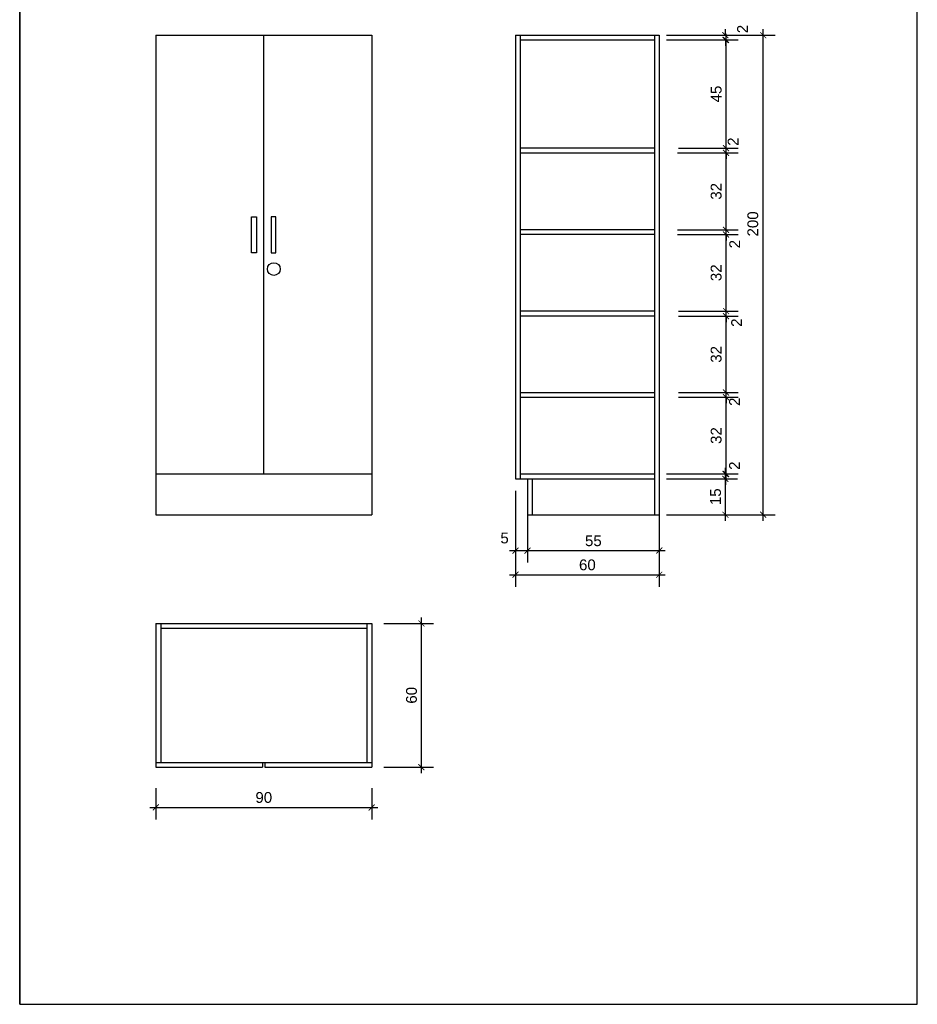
# Model space of a CAD drawing. Header units: millimetres. Extents: x 167273 to 188273, y -125105 to -88145.
# Tile 49 of 210: x 176354 to 176728, y -124317 to -123907. Entities that reach past the tile are written whole.
import ezdxf

# ---------------------------------------------------------------- set-up
doc = ezdxf.new("R2010")
doc.units = ezdxf.units.MM
doc.header["$PDMODE"] = 35
doc.header["$PDSIZE"] = 5
for name, color, linetype in [('b-cienka', 9, 'Continuous'), ('b-widokowa', 7, 'Continuous'), ('WYMIAR_PODST', 161, 'Continuous'), ('WYMIARY', 161, 'Continuous')]:
    doc.layers.add(name, color=color, linetype=linetype)
doc.styles.add('PPAB_25', font='ARIAL.TTF', dxfattribs={"height": 4.5})
doc.dimstyles.new('PPAB_25', dxfattribs={"dimscale": 0, "dimtxt": 4.5, "dimasz": 2.5, "dimexe": 5, "dimexo": 5, "dimgap": 1.8, "dimtad": 1, "dimdec": 0, "dimrnd": 0.5, "dimzin": 0, "dimdsep": 46, "dimtxsty": 'PPAB_25', "dimblk": 'ARCHTICK', "dimcen": 0.09, "dimdle": 2.5, "dimclrd": 9, "dimclre": 9, "dimclrt": 161, "dimadec": 0, "dimazin": 0, "dimtfac": 1, "dimtdec": 0, "dimtofl": 0, "dimtmove": 2, "dimatfit": 3, "dimldrblk": 'ARCHTICK', "dimfxl": 0, "dimtolj": 1, "dimtzin": 0, "dimarcsym": 0})

# ---------------------------------------------------------------- blocks, each defined once
blk = doc.blocks.new('_ArchTick')
at = {"layer": 'WYMIAR_PODST', "color": 0, "const_width": 0.15}
blk.add_lwpolyline([(-0.5, -0.5), (0.5, 0.5)], dxfattribs=at)
blk = doc.blocks.new('*D1315')
at = {"layer": 'Defpoints', "color": 0}
for p in [(176618.65, -124098.21), (176648.22, -124098.21), (176618.65, -124113.21)]:
    blk.add_point(p, dxfattribs=at)
at = {"layer": 'WYMIARY', "color": 9, "lineweight": -2}
for p, q in [((176623.65, -124098.21), (176653.22, -124098.21)), ((176648.22, -124115.71), (176648.22, -124095.71)), ((176623.65, -124113.21), (176653.22, -124113.21))]:
    blk.add_line(p, q, dxfattribs=at)
at = {"layer": 'WYMIARY', "color": 9, "lineweight": -2, "xscale": 2.5, "yscale": 2.5, "zscale": 2.5}
for p, rotation in [((176648.22, -124098.21), 90), ((176648.22, -124113.21), 270)]:
    blk.add_blockref('_ArchTick', p, dxfattribs=dict(at, rotation=rotation))
at = {"layer": 'WYMIARY', "color": 161, "insert": (176644.13, -124105.71), "char_height": 4.5, "attachment_point": 5, "rotation": 90, "style": 'PPAB_25'}
blk.add_mtext('\\A1;15', dxfattribs=at)
blk = doc.blocks.new('*D1316')
at = {"layer": 'Defpoints', "color": 0}
for p in [(176618.65, -124096.21), (176618.65, -124098.21), (176648.22, -124096.21)]:
    blk.add_point(p, dxfattribs=at)
at = {"layer": 'WYMIARY', "color": 9, "lineweight": -2}
for p, q in [((176648.22, -124096.21), (176648.22, -124093.71)), ((176623.65, -124096.21), (176653.22, -124096.21)), ((176623.65, -124098.21), (176653.22, -124098.21)), ((176648.22, -124098.21), (176648.22, -124100.71))]:
    blk.add_line(p, q, dxfattribs=at)
at = {"layer": 'WYMIARY', "color": 9, "lineweight": -2, "xscale": 2.5, "yscale": 2.5, "zscale": 2.5}
for p, rotation in [((176648.22, -124096.21), 270), ((176648.22, -124098.21), 90)]:
    blk.add_blockref('_ArchTick', p, dxfattribs=dict(at, rotation=rotation))
at = {"layer": 'WYMIARY', "color": 161, "insert": (176652.02, -124092.75), "char_height": 4.5, "attachment_point": 5, "rotation": 90, "style": 'PPAB_25'}
blk.add_mtext('\\A1;2', dxfattribs=at)
blk = doc.blocks.new('*D1317')
at = {"layer": 'Defpoints', "color": 0}
for p in [(176618.65, -123913.21), (176648.22, -123913.21), (176618.65, -123915.21)]:
    blk.add_point(p, dxfattribs=at)
at = {"layer": 'WYMIARY', "color": 9, "lineweight": -2}
for p, q in [((176623.65, -123913.21), (176653.22, -123913.21)), ((176648.22, -123913.21), (176648.22, -123910.71)), ((176623.65, -123915.21), (176653.22, -123915.21)), ((176648.22, -123915.21), (176648.22, -123917.71))]:
    blk.add_line(p, q, dxfattribs=at)
at = {"layer": 'WYMIARY', "color": 9, "lineweight": -2, "xscale": 2.5, "yscale": 2.5, "zscale": 2.5}
for p, rotation in [((176648.22, -123913.21), 270), ((176648.22, -123915.21), 90)]:
    blk.add_blockref('_ArchTick', p, dxfattribs=dict(at, rotation=rotation))
at = {"layer": 'WYMIARY', "color": 161, "insert": (176655.36, -123910.65), "char_height": 4.5, "attachment_point": 5, "rotation": 90, "style": 'PPAB_25'}
blk.add_mtext('\\A1;2', dxfattribs=at)
blk = doc.blocks.new('*D1318')
at = {"layer": 'Defpoints', "color": 0}
for p in [(176623.65, -123913.21), (176663.97, -123913.21), (176623.65, -124113.21)]:
    blk.add_point(p, dxfattribs=at)
at = {"layer": 'WYMIARY', "color": 9, "lineweight": -2}
for p, q in [((176628.65, -123913.21), (176668.97, -123913.21)), ((176663.97, -124115.71), (176663.97, -123910.71)), ((176628.65, -124113.21), (176668.97, -124113.21))]:
    blk.add_line(p, q, dxfattribs=at)
at = {"layer": 'WYMIARY', "color": 9, "lineweight": -2, "xscale": 2.5, "yscale": 2.5, "zscale": 2.5}
for p, rotation in [((176663.97, -123913.21), 90), ((176663.97, -124113.21), 270)]:
    blk.add_blockref('_ArchTick', p, dxfattribs=dict(at, rotation=rotation))
at = {"layer": 'WYMIARY', "color": 161, "insert": (176659.67, -123991.93), "char_height": 4.5, "attachment_point": 5, "rotation": 90, "style": 'PPAB_25'}
blk.add_mtext('\\A1;200', dxfattribs=at)
blk = doc.blocks.new('*D1319')
at = {"layer": 'Defpoints', "color": 0}
for p in [(176560.65, -124098.21), (176565.65, -124098.21), (176565.65, -124128.17)]:
    blk.add_point(p, dxfattribs=at)
at = {"layer": 'WYMIARY', "color": 9, "lineweight": -2}
for p, q in [((176560.65, -124103.21), (176560.65, -124133.17)), ((176565.65, -124103.21), (176565.65, -124133.17)), ((176558.15, -124128.17), (176568.15, -124128.17))]:
    blk.add_line(p, q, dxfattribs=at)
at = {"layer": 'WYMIARY', "color": 9, "lineweight": -2, "xscale": 2.5, "yscale": 2.5, "zscale": 2.5, "rotation": 180}
blk.add_blockref('_ArchTick', (176560.65, -124128.17), dxfattribs=at)
at = {"layer": 'WYMIARY', "color": 9, "lineweight": -2, "xscale": 2.5, "yscale": 2.5, "zscale": 2.5}
blk.add_blockref('_ArchTick', (176565.65, -124128.17), dxfattribs=at)
at = {"layer": 'WYMIARY', "color": 161, "insert": (176556.12, -124122.93), "char_height": 4.5, "attachment_point": 5, "style": 'PPAB_25'}
blk.add_mtext('\\A1;5', dxfattribs=at)
blk = doc.blocks.new('*D1320')
at = {"layer": 'Defpoints', "color": 0}
for p in [(176565.65, -124113.21), (176620.65, -124113.21), (176620.65, -124128.17)]:
    blk.add_point(p, dxfattribs=at)
at = {"layer": 'WYMIARY', "color": 9, "lineweight": -2}
for p, q in [((176565.65, -124118.21), (176565.65, -124133.17)), ((176620.65, -124118.21), (176620.65, -124133.17)), ((176563.15, -124128.17), (176623.15, -124128.17))]:
    blk.add_line(p, q, dxfattribs=at)
at = {"layer": 'WYMIARY', "color": 9, "lineweight": -2, "xscale": 2.5, "yscale": 2.5, "zscale": 2.5, "rotation": 180}
blk.add_blockref('_ArchTick', (176565.65, -124128.17), dxfattribs=at)
at = {"layer": 'WYMIARY', "color": 9, "lineweight": -2, "xscale": 2.5, "yscale": 2.5, "zscale": 2.5}
blk.add_blockref('_ArchTick', (176620.65, -124128.17), dxfattribs=at)
at = {"layer": 'WYMIARY', "color": 161, "insert": (176593.15, -124124.09), "char_height": 4.5, "attachment_point": 5, "style": 'PPAB_25'}
blk.add_mtext('\\A1;55', dxfattribs=at)
blk = doc.blocks.new('*D1321')
at = {"layer": 'Defpoints', "color": 0}
for p in [(176410.69, -124222.22), (176500.69, -124222.22), (176500.69, -124235.25)]:
    blk.add_point(p, dxfattribs=at)
at = {"layer": 'WYMIARY', "color": 9, "lineweight": -2}
for p, q in [((176410.69, -124227.22), (176410.69, -124240.25)), ((176500.69, -124227.22), (176500.69, -124240.25)), ((176408.19, -124235.25), (176503.19, -124235.25))]:
    blk.add_line(p, q, dxfattribs=at)
at = {"layer": 'WYMIARY', "color": 9, "lineweight": -2, "xscale": 2.5, "yscale": 2.5, "zscale": 2.5, "rotation": 180}
blk.add_blockref('_ArchTick', (176410.69, -124235.25), dxfattribs=at)
at = {"layer": 'WYMIARY', "color": 9, "lineweight": -2, "xscale": 2.5, "yscale": 2.5, "zscale": 2.5}
blk.add_blockref('_ArchTick', (176500.69, -124235.25), dxfattribs=at)
at = {"layer": 'WYMIARY', "color": 161, "insert": (176455.69, -124231.15), "char_height": 4.5, "attachment_point": 5, "style": 'PPAB_25'}
blk.add_mtext('\\A1;90', dxfattribs=at)
blk = doc.blocks.new('*D1322')
at = {"layer": 'Defpoints', "color": 0}
for p in [(176500.69, -124158.51), (176521.41, -124158.51), (176500.69, -124218.51)]:
    blk.add_point(p, dxfattribs=at)
at = {"layer": 'WYMIARY', "color": 9, "lineweight": -2}
for p, q in [((176505.69, -124158.51), (176526.41, -124158.51)), ((176521.41, -124221.01), (176521.41, -124156.01)), ((176505.69, -124218.51), (176526.41, -124218.51))]:
    blk.add_line(p, q, dxfattribs=at)
at = {"layer": 'WYMIARY', "color": 9, "lineweight": -2, "xscale": 2.5, "yscale": 2.5, "zscale": 2.5}
for p, rotation in [((176521.41, -124158.51), 90), ((176521.41, -124218.51), 270)]:
    blk.add_blockref('_ArchTick', p, dxfattribs=dict(at, rotation=rotation))
at = {"layer": 'WYMIARY', "color": 161, "insert": (176517.31, -124188.51), "char_height": 4.5, "attachment_point": 5, "rotation": 90, "style": 'PPAB_25'}
blk.add_mtext('\\A1;60', dxfattribs=at)
blk = doc.blocks.new('*D1323')
at = {"layer": 'Defpoints', "color": 0}
for p in [(176560.65, -124103.21), (176620.65, -124103.21), (176620.65, -124138.22)]:
    blk.add_point(p, dxfattribs=at)
at = {"layer": 'WYMIARY', "color": 9, "lineweight": -2}
for p, q in [((176560.65, -124108.21), (176560.65, -124143.22)), ((176620.65, -124108.21), (176620.65, -124143.22)), ((176558.15, -124138.22), (176623.15, -124138.22))]:
    blk.add_line(p, q, dxfattribs=at)
at = {"layer": 'WYMIARY', "color": 9, "lineweight": -2, "xscale": 2.5, "yscale": 2.5, "zscale": 2.5, "rotation": 180}
blk.add_blockref('_ArchTick', (176560.65, -124138.22), dxfattribs=at)
at = {"layer": 'WYMIARY', "color": 9, "lineweight": -2, "xscale": 2.5, "yscale": 2.5, "zscale": 2.5}
blk.add_blockref('_ArchTick', (176620.65, -124138.22), dxfattribs=at)
at = {"layer": 'WYMIARY', "color": 161, "insert": (176590.65, -124134.13), "char_height": 4.5, "attachment_point": 5, "style": 'PPAB_25'}
blk.add_mtext('\\A1;60', dxfattribs=at)
blk = doc.blocks.new('*D1324')
at = {"layer": 'Defpoints', "color": 0}
for p in [(176623.65, -124064.16), (176648.48, -124064.16), (176623.65, -124096.21)]:
    blk.add_point(p, dxfattribs=at)
at = {"layer": 'WYMIARY', "color": 9, "lineweight": -2}
for p, q in [((176628.65, -124064.16), (176653.48, -124064.16)), ((176648.48, -124098.71), (176648.48, -124061.66)), ((176628.65, -124096.21), (176653.48, -124096.21))]:
    blk.add_line(p, q, dxfattribs=at)
at = {"layer": 'WYMIARY', "color": 9, "lineweight": -2, "xscale": 2.5, "yscale": 2.5, "zscale": 2.5}
for p, rotation in [((176648.48, -124064.16), 90), ((176648.48, -124096.21), 270)]:
    blk.add_blockref('_ArchTick', p, dxfattribs=dict(at, rotation=rotation))
at = {"layer": 'WYMIARY', "color": 161, "insert": (176644.38, -124080.19), "char_height": 4.5, "attachment_point": 5, "rotation": 90, "style": 'PPAB_25'}
blk.add_mtext('\\A1;32', dxfattribs=at)
blk = doc.blocks.new('*D1325')
at = {"layer": 'Defpoints', "color": 0}
for p in [(176623.61, -124062.21), (176623.65, -124064.16), (176648.48, -124062.21)]:
    blk.add_point(p, dxfattribs=at)
at = {"layer": 'WYMIARY', "color": 9, "lineweight": -2}
for p, q in [((176648.48, -124062.21), (176648.48, -124059.71)), ((176628.61, -124062.21), (176653.48, -124062.21)), ((176628.65, -124064.16), (176653.48, -124064.16)), ((176648.48, -124064.16), (176648.48, -124066.66))]:
    blk.add_line(p, q, dxfattribs=at)
at = {"layer": 'WYMIARY', "color": 9, "lineweight": -2, "xscale": 2.5, "yscale": 2.5, "zscale": 2.5}
for p, rotation in [((176648.48, -124062.21), 270), ((176648.48, -124064.16), 90)]:
    blk.add_blockref('_ArchTick', p, dxfattribs=dict(at, rotation=rotation))
at = {"layer": 'WYMIARY', "color": 161, "insert": (176652.02, -124066.09), "char_height": 4.5, "attachment_point": 5, "rotation": 90, "style": 'PPAB_25'}
blk.add_mtext('\\A1;2', dxfattribs=at)
blk = doc.blocks.new('*D1326')
at = {"layer": 'Defpoints', "color": 0}
for p in [(176623.61, -124030.43), (176648.48, -124030.43), (176623.61, -124062.21)]:
    blk.add_point(p, dxfattribs=at)
at = {"layer": 'WYMIARY', "color": 9, "lineweight": -2}
for p, q in [((176648.48, -124064.71), (176648.48, -124027.93)), ((176628.61, -124030.43), (176653.48, -124030.43)), ((176628.61, -124062.21), (176653.48, -124062.21))]:
    blk.add_line(p, q, dxfattribs=at)
at = {"layer": 'WYMIARY', "color": 9, "lineweight": -2, "xscale": 2.5, "yscale": 2.5, "zscale": 2.5}
for p, rotation in [((176648.48, -124030.43), 90), ((176648.48, -124062.21), 270)]:
    blk.add_blockref('_ArchTick', p, dxfattribs=dict(at, rotation=rotation))
at = {"layer": 'WYMIARY', "color": 161, "insert": (176644.38, -124046.32), "char_height": 4.5, "attachment_point": 5, "rotation": 90, "style": 'PPAB_25'}
blk.add_mtext('\\A1;32', dxfattribs=at)
blk = doc.blocks.new('*D1327')
at = {"layer": 'Defpoints', "color": 0}
for p in [(176623.61, -124028.25), (176648.48, -124028.25), (176623.61, -124030.43)]:
    blk.add_point(p, dxfattribs=at)
at = {"layer": 'WYMIARY', "color": 9, "lineweight": -2}
for p, q in [((176628.61, -124028.25), (176653.48, -124028.25)), ((176648.48, -124028.25), (176648.48, -124025.75)), ((176628.61, -124030.43), (176653.48, -124030.43)), ((176648.48, -124030.43), (176648.48, -124032.93))]:
    blk.add_line(p, q, dxfattribs=at)
at = {"layer": 'WYMIARY', "color": 9, "lineweight": -2, "xscale": 2.5, "yscale": 2.5, "zscale": 2.5}
for p, rotation in [((176648.48, -124028.25), 270), ((176648.48, -124030.43), 90)]:
    blk.add_blockref('_ArchTick', p, dxfattribs=dict(at, rotation=rotation))
at = {"layer": 'WYMIARY', "color": 161, "insert": (176652.88, -124033.11), "char_height": 4.5, "attachment_point": 5, "rotation": 90, "style": 'PPAB_25'}
blk.add_mtext('\\A1;2', dxfattribs=at)
blk = doc.blocks.new('*D1328')
at = {"layer": 'Defpoints', "color": 0}
for p in [(176623.24, -123996.35), (176648.48, -123996.35), (176623.61, -124028.25)]:
    blk.add_point(p, dxfattribs=at)
at = {"layer": 'WYMIARY', "color": 9, "lineweight": -2}
for p, q in [((176648.48, -124030.75), (176648.48, -123993.85)), ((176628.24, -123996.35), (176653.48, -123996.35)), ((176628.61, -124028.25), (176653.48, -124028.25))]:
    blk.add_line(p, q, dxfattribs=at)
at = {"layer": 'WYMIARY', "color": 9, "lineweight": -2, "xscale": 2.5, "yscale": 2.5, "zscale": 2.5}
for p, rotation in [((176648.48, -123996.35), 90), ((176648.48, -124028.25), 270)]:
    blk.add_blockref('_ArchTick', p, dxfattribs=dict(at, rotation=rotation))
at = {"layer": 'WYMIARY', "color": 161, "insert": (176644.38, -124012.3), "char_height": 4.5, "attachment_point": 5, "rotation": 90, "style": 'PPAB_25'}
blk.add_mtext('\\A1;32', dxfattribs=at)
blk = doc.blocks.new('*D1329')
at = {"layer": 'Defpoints', "color": 0}
for p in [(176623.24, -123994.35), (176648.48, -123994.35), (176623.24, -123996.35)]:
    blk.add_point(p, dxfattribs=at)
at = {"layer": 'WYMIARY', "color": 9, "lineweight": -2}
for p, q in [((176628.24, -123994.35), (176653.48, -123994.35)), ((176648.48, -123994.35), (176648.48, -123991.85)), ((176628.24, -123996.35), (176653.48, -123996.35)), ((176648.48, -123996.35), (176648.48, -123998.85))]:
    blk.add_line(p, q, dxfattribs=at)
at = {"layer": 'WYMIARY', "color": 9, "lineweight": -2, "xscale": 2.5, "yscale": 2.5, "zscale": 2.5}
for p, rotation in [((176648.48, -123994.35), 270), ((176648.48, -123996.35), 90)]:
    blk.add_blockref('_ArchTick', p, dxfattribs=dict(at, rotation=rotation))
at = {"layer": 'WYMIARY', "color": 161, "insert": (176652.09, -124000.36), "char_height": 4.5, "attachment_point": 5, "rotation": 90, "style": 'PPAB_25'}
blk.add_mtext('\\A1;2', dxfattribs=at)
blk = doc.blocks.new('*D1330')
at = {"layer": 'Defpoints', "color": 0}
for p in [(176623.24, -123962.3), (176648.48, -123962.3), (176623.24, -123994.35)]:
    blk.add_point(p, dxfattribs=at)
at = {"layer": 'WYMIARY', "color": 9, "lineweight": -2}
for p, q in [((176628.24, -123962.3), (176653.48, -123962.3)), ((176648.48, -123996.85), (176648.48, -123959.8)), ((176628.24, -123994.35), (176653.48, -123994.35))]:
    blk.add_line(p, q, dxfattribs=at)
at = {"layer": 'WYMIARY', "color": 9, "lineweight": -2, "xscale": 2.5, "yscale": 2.5, "zscale": 2.5}
for p, rotation in [((176648.48, -123962.3), 90), ((176648.48, -123994.35), 270)]:
    blk.add_blockref('_ArchTick', p, dxfattribs=dict(at, rotation=rotation))
at = {"layer": 'WYMIARY', "color": 161, "insert": (176644.38, -123978.33), "char_height": 4.5, "attachment_point": 5, "rotation": 90, "style": 'PPAB_25'}
blk.add_mtext('\\A1;32', dxfattribs=at)
blk = doc.blocks.new('*D1331')
at = {"layer": 'Defpoints', "color": 0}
for p in [(176623.24, -123962.3), (176623.6, -123960.3), (176648.48, -123960.3)]:
    blk.add_point(p, dxfattribs=at)
at = {"layer": 'WYMIARY', "color": 9, "lineweight": -2}
for p, q in [((176648.48, -123960.3), (176648.48, -123957.8)), ((176628.24, -123962.3), (176653.48, -123962.3)), ((176628.6, -123960.3), (176653.48, -123960.3)), ((176648.48, -123962.3), (176648.48, -123964.8))]:
    blk.add_line(p, q, dxfattribs=at)
at = {"layer": 'WYMIARY', "color": 9, "lineweight": -2, "xscale": 2.5, "yscale": 2.5, "zscale": 2.5}
for p, rotation in [((176648.48, -123960.3), 270), ((176648.48, -123962.3), 90)]:
    blk.add_blockref('_ArchTick', p, dxfattribs=dict(at, rotation=rotation))
at = {"layer": 'WYMIARY', "color": 161, "insert": (176651.43, -123957.62), "char_height": 4.5, "attachment_point": 5, "rotation": 90, "style": 'PPAB_25'}
blk.add_mtext('\\A1;2', dxfattribs=at)
blk = doc.blocks.new('*D1332')
at = {"layer": 'Defpoints', "color": 0}
for p in [(176623.6, -123915.21), (176648.48, -123915.21), (176623.6, -123960.3)]:
    blk.add_point(p, dxfattribs=at)
at = {"layer": 'WYMIARY', "color": 9, "lineweight": -2}
for p, q in [((176648.48, -123962.8), (176648.48, -123912.71)), ((176628.6, -123915.21), (176653.48, -123915.21)), ((176628.6, -123960.3), (176653.48, -123960.3))]:
    blk.add_line(p, q, dxfattribs=at)
at = {"layer": 'WYMIARY', "color": 9, "lineweight": -2, "xscale": 2.5, "yscale": 2.5, "zscale": 2.5}
for p, rotation in [((176648.48, -123915.21), 90), ((176648.48, -123960.3), 270)]:
    blk.add_blockref('_ArchTick', p, dxfattribs=dict(at, rotation=rotation))
at = {"layer": 'WYMIARY', "color": 161, "insert": (176644.39, -123937.76), "char_height": 4.5, "attachment_point": 5, "rotation": 90, "style": 'PPAB_25'}
blk.add_mtext('\\A1;45', dxfattribs=at)

msp = doc.modelspace()

# ---------------------------------------------------------------- linework, layer by layer
at = {"layer": 'b-cienka'}
msp.add_lwpolyline([(176353.88, -124317.38), (176728.26, -124317.38), (176728.26, -123797.42), (176353.88, -123797.42)], close=True, dxfattribs=at)
msp.add_lwpolyline([(176353.88, -124317.38), (176353.88, -123797.42)], dxfattribs=at)
at = {"layer": 'b-widokowa', "ltscale": 100}
for p, q in [((176410.69, -123913.21), (176500.69, -123913.21)), ((176410.69, -123913.21), (176410.69, -124113.21)), ((176455.69, -124096.21), (176455.69, -123913.21)), ((176500.69, -123913.21), (176500.69, -124113.21)), ((176560.65, -123913.21), (176560.65, -124098.21)), ((176560.65, -123913.21), (176620.65, -123913.21)), ((176562.65, -123913.21), (176562.65, -124098.21)), ((176618.65, -123913.21), (176618.65, -124113.21)), ((176620.65, -123913.21), (176620.65, -124113.21)), ((176562.65, -123915.21), (176618.65, -123915.21)), ((176562.65, -123960.21), (176618.65, -123960.21)), ((176562.65, -123962.21), (176618.65, -123962.21)), ((176562.65, -123994.21), (176618.65, -123994.21)), ((176562.65, -123996.21), (176618.65, -123996.21)), ((176562.65, -124028.21), (176618.65, -124028.21)), ((176562.65, -124030.21), (176618.65, -124030.21)), ((176562.65, -124062.21), (176618.65, -124062.21)), ((176562.65, -124064.21), (176618.65, -124064.21)), ((176410.69, -124096.21), (176500.69, -124096.21)), ((176560.65, -124098.21), (176562.65, -124098.21)), ((176562.65, -124096.21), (176618.65, -124096.21)), ((176562.65, -124098.21), (176618.65, -124098.21)), ((176565.65, -124098.21), (176565.65, -124113.21)), ((176567.65, -124098.21), (176567.65, -124113.21)), ((176410.69, -124113.21), (176500.69, -124113.21)), ((176565.94, -124113.21), (176620.65, -124113.21)), ((176410.69, -124158.51), (176500.69, -124158.51)), ((176410.69, -124158.51), (176410.69, -124216.51)), ((176412.69, -124158.51), (176412.69, -124216.51)), ((176498.69, -124158.51), (176498.69, -124216.51)), ((176500.69, -124158.51), (176500.69, -124216.51)), ((176412.69, -124160.51), (176498.69, -124160.51)), ((176410.69, -124216.51), (176500.69, -124216.51)), ((176410.69, -124216.51), (176410.69, -124218.51)), ((176455.11, -124216.51), (176455.11, -124218.51)), ((176456.11, -124216.51), (176456.11, -124218.51)), ((176500.69, -124216.51), (176500.69, -124218.51)), ((176410.69, -124218.51), (176455.11, -124218.51)), ((176456.11, -124218.51), (176500.69, -124218.51))]:
    msp.add_line(p, q, dxfattribs=at)
for points in [[(176452.63, -124003.93), (176450.63, -124003.93), (176450.63, -123988.93), (176452.63, -123988.93)], [(176458.74, -124003.93), (176460.74, -124003.93), (176460.74, -123988.93), (176458.74, -123988.93)]]:
    msp.add_lwpolyline(points, close=True, dxfattribs=at)
msp.add_circle((176459.88, -124010.77), 2.66, dxfattribs=at)

# ---------------------------------------------------------------- dimensions: what is measured, and where the dimension line sits
at = {"layer": 'WYMIARY', "ltscale": 100}
for base, p1, p2, picture, middle in [((176648.22, -123913.21), (176618.65, -123915.21), (176618.65, -123913.21), '*D1317', (176655.36, -123910.65)), ((176663.97, -123913.21), (176623.65, -124113.21), (176623.65, -123913.21), '*D1318', (176659.67, -123991.93)), ((176648.48, -123960.3), (176623.24, -123962.3), (176623.6, -123960.3), '*D1331', (176651.43, -123957.62)), ((176648.48, -123994.35), (176623.24, -123996.35), (176623.24, -123994.35), '*D1329', (176652.09, -124000.36)), ((176648.48, -124028.25), (176623.61, -124030.43), (176623.61, -124028.25), '*D1327', (176652.88, -124033.11)), ((176648.48, -124062.21), (176623.65, -124064.16), (176623.61, -124062.21), '*D1325', (176652.02, -124066.09)), ((176648.22, -124096.21), (176618.65, -124098.21), (176618.65, -124096.21), '*D1316', (176652.02, -124092.75))]:
    dim = msp.add_linear_dim(base=base, p1=p1, p2=p2, angle=90, dimstyle='PPAB_25', override={"dimscale": 1}, dxfattribs=at)
    dim.commit()
    dim.dimension.update_dxf_attribs({"geometry": picture, "text_midpoint": middle, "dimtype": 160})
for base, p1, p2, picture, middle in [((176648.48, -123915.21), (176623.6, -123960.3), (176623.6, -123915.21), '*D1332', (176644.39, -123937.76)), ((176648.48, -123962.3), (176623.24, -123994.35), (176623.24, -123962.3), '*D1330', (176644.38, -123978.33)), ((176648.48, -123996.35), (176623.61, -124028.25), (176623.24, -123996.35), '*D1328', (176644.38, -124012.3)), ((176648.48, -124030.43), (176623.61, -124062.21), (176623.61, -124030.43), '*D1326', (176644.38, -124046.32)), ((176648.48, -124064.16), (176623.65, -124096.21), (176623.65, -124064.16), '*D1324', (176644.38, -124080.19)), ((176648.22, -124098.21), (176618.65, -124113.21), (176618.65, -124098.21), '*D1315', (176644.13, -124105.71)), ((176521.41, -124158.51), (176500.69, -124218.51), (176500.69, -124158.51), '*D1322', (176517.31, -124188.51))]:
    dim = msp.add_linear_dim(base=base, p1=p1, p2=p2, angle=90, dimstyle='PPAB_25', override={"dimscale": 1}, dxfattribs=at)
    dim.commit()
    dim.dimension.update_dxf_attribs({"geometry": picture, "text_midpoint": middle})
dim = msp.add_linear_dim(base=(176565.65, -124128.17), p1=(176560.65, -124098.21), p2=(176565.65, -124098.21), text='5', dimstyle='PPAB_25', override={"dimscale": 1}, dxfattribs=at)
dim.commit()
dim.dimension.update_dxf_attribs({"geometry": '*D1319', "text_midpoint": (176556.12, -124122.93), "dimtype": 160})
for base, p1, p2, picture, middle in [((176620.65, -124138.22), (176560.65, -124103.21), (176620.65, -124103.21), '*D1323', (176590.65, -124134.13)), ((176620.65, -124128.17), (176565.65, -124113.21), (176620.65, -124113.21), '*D1320', (176593.15, -124124.09)), ((176500.69, -124235.25), (176410.69, -124222.22), (176500.69, -124222.22), '*D1321', (176455.69, -124231.15))]:
    dim = msp.add_linear_dim(base=base, p1=p1, p2=p2, dimstyle='PPAB_25', override={"dimscale": 1}, dxfattribs=at)
    dim.commit()
    dim.dimension.update_dxf_attribs({"geometry": picture, "text_midpoint": middle})

doc.saveas('drawing.dxf')
